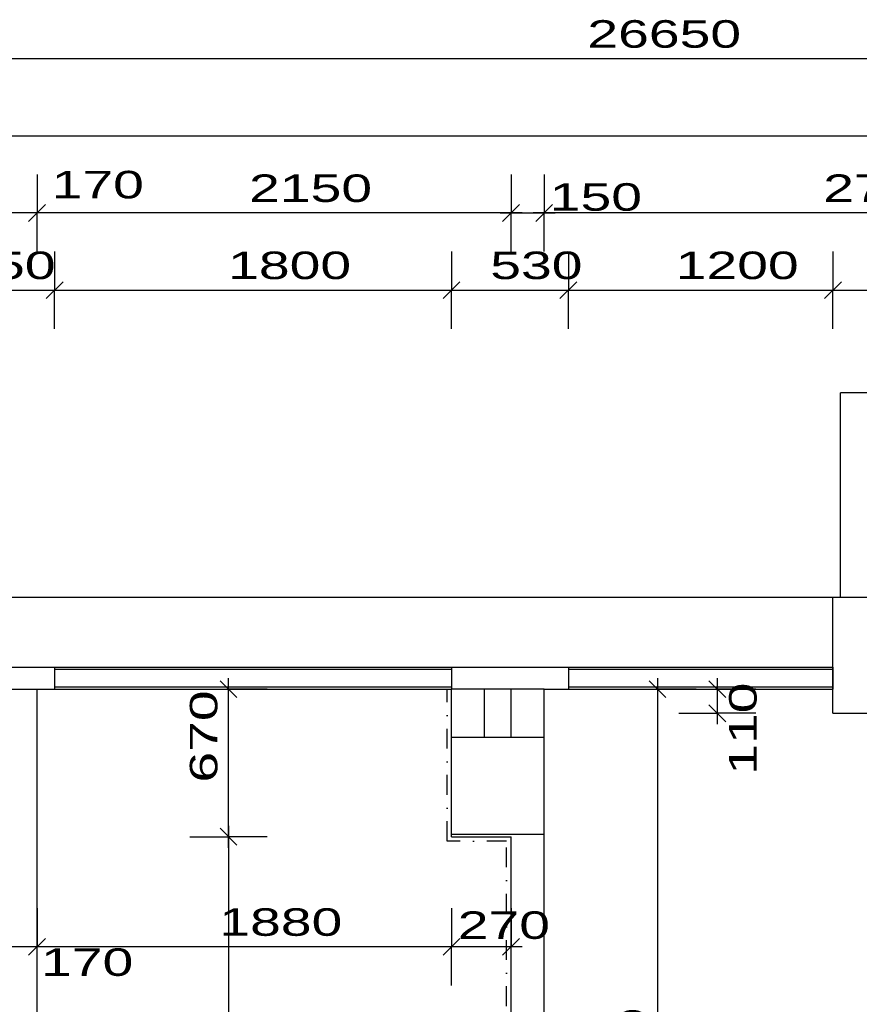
# Model space of a CAD drawing. Extents: x -196363 to 398972, y -489949 to -260582.
# Tile 68 of 256: x 78305 to 82113, y -371888 to -367420. Entities that reach past the tile are written whole.
import ezdxf

# ---------------------------------------------------------------- set-up
doc = ezdxf.new("R2010")
doc.units = 0
doc.header["$MEASUREMENT"] = 0
doc.linetypes.add('DOTDASH', pattern=[1, 0.3, -0.2, 0, -0.2, 0.3])
for name, color, linetype in [('koty', 1, 'Continuous'), ('noszdiv', 1, 'Continuous'), ('obklady', 14, 'Continuous'), ('okna', 2, 'Continuous')]:
    doc.layers.add(name, color=color, linetype=linetype)
doc.styles.add('SPIRITTXTSTYLE1', font='ROMAN')
doc.dimstyles.new('SPIRITSTYLE187', dxfattribs={"dimtxt": 125, "dimasz": 12.7, "dimexe": 175, "dimexo": 1535.456787, "dimgap": 50, "dimtad": 1, "dimdec": 3, "dimzin": 0, "dimdsep": 46, "dimlunit": 7, "dimtxsty": 'SPIRITTXTSTYLE1', "dimblk1": '_TICKMARKS187', "dimblk2": '_TICKMARKS187', "dimsah": 1, "dimcen": 0.09, "dimdle": 50, "dimclrd": 1, "dimclre": 1, "dimclrt": 1, "dimadec": 0, "dimazin": 0, "dimtfac": 1, "dimtdec": 4, "dimtofl": 0, "dimtmove": 1, "dimatfit": 0, "dimfxl": 0, "dimtolj": 1, "dimtzin": 0, "dimarcsym": 0})
doc.dimstyles.new('SPIRITSTYLE188', dxfattribs={"dimtxt": 125, "dimasz": 12.7, "dimexe": 175, "dimexo": 1545.428345, "dimgap": 50, "dimtad": 1, "dimdec": 3, "dimzin": 0, "dimdsep": 46, "dimlunit": 7, "dimtxsty": 'SPIRITTXTSTYLE1', "dimblk1": '_TICKMARKS188', "dimblk2": '_TICKMARKS188', "dimsah": 1, "dimcen": 0.09, "dimdle": 50, "dimclrd": 1, "dimclre": 1, "dimclrt": 1, "dimadec": 0, "dimazin": 0, "dimtfac": 1, "dimtdec": 4, "dimtofl": 0, "dimtmove": 1, "dimatfit": 0, "dimfxl": 0, "dimtolj": 1, "dimtzin": 0, "dimarcsym": 0})
doc.dimstyles.new('SPIRITSTYLE189', dxfattribs={"dimtxt": 125, "dimasz": 12.7, "dimexe": 175, "dimexo": 1745.453369, "dimgap": 50, "dimtad": 1, "dimdec": 3, "dimzin": 0, "dimdsep": 46, "dimlunit": 7, "dimtxsty": 'SPIRITTXTSTYLE1', "dimblk1": '_TICKMARKS189', "dimblk2": '_TICKMARKS189', "dimsah": 1, "dimcen": 0.09, "dimdle": 50, "dimclrd": 1, "dimclre": 1, "dimclrt": 1, "dimadec": 0, "dimazin": 0, "dimtfac": 1, "dimtdec": 4, "dimtofl": 0, "dimtmove": 1, "dimatfit": 0, "dimfxl": 0, "dimtolj": 1, "dimtzin": 0, "dimarcsym": 0})
doc.dimstyles.new('SPIRITSTYLE193', dxfattribs={"dimtxt": 125, "dimasz": 12.7, "dimexe": 175, "dimexo": 2095.44751, "dimgap": 50, "dimtad": 1, "dimdec": 3, "dimzin": 0, "dimdsep": 46, "dimlunit": 7, "dimtxsty": 'SPIRITTXTSTYLE1', "dimblk1": '_TICKMARKS193', "dimblk2": '_TICKMARKS193', "dimsah": 1, "dimcen": 0.09, "dimdle": 50, "dimclrd": 1, "dimclre": 1, "dimclrt": 1, "dimadec": 0, "dimazin": 0, "dimtfac": 1, "dimtdec": 4, "dimtofl": 0, "dimtmove": 1, "dimatfit": 0, "dimfxl": 0, "dimtolj": 1, "dimtzin": 0, "dimarcsym": 0})
doc.dimstyles.new('SPIRITSTYLE194', dxfattribs={"dimtxt": 125, "dimasz": 12.7, "dimexe": 175, "dimexo": 2655.437988, "dimgap": 50, "dimtad": 1, "dimdec": 3, "dimzin": 0, "dimdsep": 46, "dimlunit": 7, "dimtxsty": 'SPIRITTXTSTYLE1', "dimblk1": '_TICKMARKS194', "dimblk2": '_TICKMARKS194', "dimsah": 1, "dimcen": 0.09, "dimdle": 50, "dimclrd": 1, "dimclre": 1, "dimclrt": 1, "dimadec": 0, "dimazin": 0, "dimtfac": 1, "dimtdec": 4, "dimtofl": 0, "dimtmove": 1, "dimatfit": 0, "dimfxl": 0, "dimtolj": 1, "dimtzin": 0, "dimarcsym": 0})
doc.dimstyles.new('SPIRITSTYLE195', dxfattribs={"dimtxt": 125, "dimasz": 12.7, "dimexe": 175, "dimexo": 1985.438721, "dimgap": 50, "dimtad": 1, "dimdec": 3, "dimzin": 0, "dimdsep": 46, "dimlunit": 7, "dimtxsty": 'SPIRITTXTSTYLE1', "dimblk1": '_TICKMARKS195', "dimblk2": '_TICKMARKS195', "dimsah": 1, "dimcen": 0.09, "dimdle": 50, "dimclrd": 1, "dimclre": 1, "dimclrt": 1, "dimadec": 0, "dimazin": 0, "dimtfac": 1, "dimtdec": 4, "dimtofl": 0, "dimtmove": 1, "dimatfit": 0, "dimfxl": 0, "dimtolj": 1, "dimtzin": 0, "dimarcsym": 0})
doc.dimstyles.new('SPIRITSTYLE203', dxfattribs={"dimtxt": 125, "dimasz": 12.7, "dimexe": 175, "dimexo": 1920.450439, "dimgap": 50, "dimtad": 1, "dimdec": 3, "dimzin": 0, "dimdsep": 46, "dimlunit": 7, "dimtxsty": 'SPIRITTXTSTYLE1', "dimblk1": '_TICKMARKS203', "dimblk2": '_TICKMARKS203', "dimsah": 1, "dimcen": 0.09, "dimdle": 50, "dimclrd": 1, "dimclre": 1, "dimclrt": 1, "dimadec": 0, "dimazin": 0, "dimtfac": 1, "dimtdec": 4, "dimtofl": 0, "dimtmove": 1, "dimatfit": 0, "dimfxl": 0, "dimtolj": 1, "dimtzin": 0, "dimarcsym": 0})
doc.dimstyles.new('SPIRITSTYLE205', dxfattribs={"dimtxt": 125, "dimasz": 12.7, "dimexe": 175, "dimexo": 2270.44458, "dimgap": 50, "dimtad": 1, "dimdec": 3, "dimzin": 0, "dimdsep": 46, "dimlunit": 7, "dimtxsty": 'SPIRITTXTSTYLE1', "dimblk1": '_TICKMARKS205', "dimblk2": '_TICKMARKS205', "dimsah": 1, "dimcen": 0.09, "dimdle": 50, "dimclrd": 1, "dimclre": 1, "dimclrt": 1, "dimadec": 0, "dimazin": 0, "dimtfac": 1, "dimtdec": 4, "dimtofl": 0, "dimtmove": 1, "dimatfit": 0, "dimfxl": 0, "dimtolj": 1, "dimtzin": 0, "dimarcsym": 0})
doc.dimstyles.new('SPIRITSTYLE26', dxfattribs={"dimtxt": 125, "dimasz": 12.7, "dimexe": 175, "dimexo": -175, "dimgap": 50, "dimtad": 1, "dimdec": 3, "dimzin": 0, "dimdsep": 46, "dimlunit": 7, "dimtxsty": 'SPIRITTXTSTYLE1', "dimblk1": '_TICKMARKS26', "dimblk2": '_TICKMARKS26', "dimsah": 1, "dimcen": 0.09, "dimdle": 50, "dimclrd": 1, "dimclre": 1, "dimclrt": 1, "dimadec": 0, "dimazin": 0, "dimtfac": 1, "dimtdec": 4, "dimtofl": 0, "dimtmove": 1, "dimatfit": 0, "dimfxl": 0, "dimtolj": 1, "dimtzin": 0, "dimarcsym": 0})
doc.dimstyles.new('SPIRITSTYLE283', dxfattribs={"dimtxt": 125, "dimasz": 12.7, "dimexe": 175, "dimexo": -99.227882, "dimgap": 50, "dimtad": 1, "dimdec": 3, "dimzin": 0, "dimdsep": 46, "dimlunit": 7, "dimtxsty": 'SPIRITTXTSTYLE1', "dimblk1": '_TICKMARKS283', "dimblk2": '_TICKMARKS283', "dimsah": 1, "dimcen": 0.09, "dimdle": 50, "dimclrd": 1, "dimclre": 1, "dimclrt": 1, "dimadec": 0, "dimazin": 0, "dimtfac": 1, "dimtdec": 4, "dimtofl": 0, "dimtmove": 1, "dimatfit": 0, "dimfxl": 0, "dimtolj": 1, "dimtzin": 0, "dimarcsym": 0})
doc.dimstyles.new('SPIRITSTYLE284', dxfattribs={"dimtxt": 125, "dimasz": 12.7, "dimexe": 175, "dimexo": 338.891113, "dimgap": 50, "dimtad": 1, "dimdec": 3, "dimzin": 0, "dimdsep": 46, "dimlunit": 7, "dimtxsty": 'SPIRITTXTSTYLE1', "dimblk1": '_TICKMARKS284', "dimblk2": '_TICKMARKS284', "dimsah": 1, "dimcen": 0.09, "dimdle": 50, "dimclrd": 1, "dimclre": 1, "dimclrt": 1, "dimadec": 0, "dimazin": 0, "dimtfac": 1, "dimtdec": 4, "dimtofl": 0, "dimtmove": 1, "dimatfit": 0, "dimfxl": 0, "dimtolj": 1, "dimtzin": 0, "dimarcsym": 0})
doc.dimstyles.new('SPIRITSTYLE287', dxfattribs={"dimtxt": 125, "dimasz": 12.7, "dimexe": 175, "dimexo": 836.832825, "dimgap": 50, "dimtad": 1, "dimdec": 3, "dimzin": 0, "dimdsep": 46, "dimlunit": 7, "dimtxsty": 'SPIRITTXTSTYLE1', "dimblk1": '_TICKMARKS287', "dimblk2": '_TICKMARKS287', "dimsah": 1, "dimcen": 0.09, "dimdle": 50, "dimclrd": 1, "dimclre": 1, "dimclrt": 1, "dimadec": 0, "dimazin": 0, "dimtfac": 1, "dimtdec": 4, "dimtofl": 0, "dimtmove": 1, "dimatfit": 0, "dimfxl": 0, "dimtolj": 1, "dimtzin": 0, "dimarcsym": 0})
doc.dimstyles.new('SPIRITSTYLE288', dxfattribs={"dimtxt": 125, "dimasz": 12.7, "dimexe": 175, "dimexo": 1106.831909, "dimgap": 50, "dimtad": 1, "dimdec": 3, "dimzin": 0, "dimdsep": 46, "dimlunit": 7, "dimtxsty": 'SPIRITTXTSTYLE1', "dimblk1": '_TICKMARKS288', "dimblk2": '_TICKMARKS288', "dimsah": 1, "dimcen": 0.09, "dimdle": 50, "dimclrd": 1, "dimclre": 1, "dimclrt": 1, "dimadec": 0, "dimazin": 0, "dimtfac": 1, "dimtdec": 4, "dimtofl": 0, "dimtmove": 1, "dimatfit": 0, "dimfxl": 0, "dimtolj": 1, "dimtzin": 0, "dimarcsym": 0})
doc.dimstyles.new('SPIRITSTYLE289', dxfattribs={"dimtxt": 125, "dimasz": 12.7, "dimexe": 175, "dimexo": 324.789642, "dimgap": 50, "dimtad": 1, "dimdec": 3, "dimzin": 0, "dimdsep": 46, "dimlunit": 7, "dimtxsty": 'SPIRITTXTSTYLE1', "dimblk1": '_TICKMARKS289', "dimblk2": '_TICKMARKS289', "dimsah": 1, "dimcen": 0.09, "dimdle": 50, "dimclrd": 1, "dimclre": 1, "dimclrt": 1, "dimadec": 0, "dimazin": 0, "dimtfac": 1, "dimtdec": 4, "dimtofl": 0, "dimtmove": 1, "dimatfit": 0, "dimfxl": 0, "dimtolj": 1, "dimtzin": 0, "dimarcsym": 0})

# ---------------------------------------------------------------- blocks, each defined once
blk = doc.blocks.new('_TICKMARKS187')
at = {"color": 1, "linetype": 'Continuous'}
blk.add_line((-3, -3), (3, 3), dxfattribs=at)
blk = doc.blocks.new('*D354')
at = {"color": 1, "linetype": 'Continuous', "ltscale": 300}
for p, q in [((77813.6, -368472.4, 1723.8), (77813.6, -368647.4, 1723.8)), ((78463.6, -368472.4, 1723.8), (78463.6, -368647.4, 1723.8)), ((77763.6, -368647.4, 1723.8), (78513.6, -368647.4, 1723.8)), ((77813.6, -368822.4, 1723.8), (77813.6, -368647.4, 1723.8)), ((78463.6, -368822.4, 1723.8), (78463.6, -368647.4, 1723.8))]:
    blk.add_line(p, q, dxfattribs=at)
at = {"color": 1, "linetype": 'Continuous', "ltscale": 300, "xscale": 12.69999980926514, "yscale": 12.69999980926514, "zscale": 12.69999980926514, "rotation": 180.0000050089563}
blk.add_blockref('_TICKMARKS187', (77813.6, -368647.4, 1723.8), dxfattribs=at)
at = {"color": 1, "linetype": 'Continuous', "ltscale": 300, "xscale": 12.69999980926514, "yscale": 12.69999980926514, "zscale": 12.69999980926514}
blk.add_blockref('_TICKMARKS187', (78463.6, -368647.4, 1723.8), dxfattribs=at)
at = {"color": 1, "linetype": 'Continuous', "ltscale": 300, "style": 'SPIRITTXTSTYLE1', "width": 1.5}
blk.add_text('650', height=125, dxfattribs=at).set_placement((78049.3, -368597.5, 1723.8))
blk = doc.blocks.new('*D355')
at = {"color": 1, "linetype": 'Continuous', "ltscale": 300}
for p, q in [((78463.6, -368472.4, 1723.8), (78463.6, -368647.4, 1723.8)), ((80263.6, -368472.4, 1723.8), (80263.6, -368647.4, 1723.8)), ((78413.6, -368647.4, 1723.8), (80313.6, -368647.4, 1723.8)), ((78463.6, -368822.4, 1723.8), (78463.6, -368647.4, 1723.8)), ((80263.6, -368822.4, 1723.8), (80263.6, -368647.4, 1723.8))]:
    blk.add_line(p, q, dxfattribs=at)
at = {"color": 1, "linetype": 'Continuous', "ltscale": 300, "xscale": 12.69999980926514, "yscale": 12.69999980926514, "zscale": 12.69999980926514, "rotation": 180.0000050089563}
blk.add_blockref('_TICKMARKS187', (78463.6, -368647.4, 1723.8), dxfattribs=at)
at = {"color": 1, "linetype": 'Continuous', "ltscale": 300, "xscale": 12.69999980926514, "yscale": 12.69999980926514, "zscale": 12.69999980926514}
blk.add_blockref('_TICKMARKS187', (80263.6, -368647.4, 1723.8), dxfattribs=at)
at = {"color": 1, "linetype": 'Continuous', "ltscale": 300, "style": 'SPIRITTXTSTYLE1', "width": 1.5}
blk.add_text('1800', height=125, dxfattribs=at).set_placement((79250.5, -368597.5, 1723.8))
blk = doc.blocks.new('*D356')
at = {"color": 1, "linetype": 'Continuous', "ltscale": 300}
for p, q in [((80263.6, -368472.4, 1723.8), (80263.6, -368647.4, 1723.8)), ((80793.6, -368472.4, 1723.8), (80793.6, -368647.4, 1723.8)), ((80213.6, -368647.4, 1723.8), (80843.6, -368647.4, 1723.8)), ((80263.6, -368822.4, 1723.8), (80263.6, -368647.4, 1723.8)), ((80793.6, -368822.4, 1723.8), (80793.6, -368647.4, 1723.8))]:
    blk.add_line(p, q, dxfattribs=at)
at = {"color": 1, "linetype": 'Continuous', "ltscale": 300, "xscale": 12.69999980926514, "yscale": 12.69999980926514, "zscale": 12.69999980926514, "rotation": 180.0000050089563}
blk.add_blockref('_TICKMARKS187', (80263.6, -368647.4, 1723.8), dxfattribs=at)
at = {"color": 1, "linetype": 'Continuous', "ltscale": 300, "xscale": 12.69999980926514, "yscale": 12.69999980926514, "zscale": 12.69999980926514}
blk.add_blockref('_TICKMARKS187', (80793.6, -368647.4, 1723.8), dxfattribs=at)
at = {"color": 1, "linetype": 'Continuous', "ltscale": 300, "style": 'SPIRITTXTSTYLE1', "width": 1.5}
blk.add_text('530', height=125, dxfattribs=at).set_placement((80439.3, -368597.5, 1723.8))
blk = doc.blocks.new('_TICKMARKS188')
at = {"color": 1, "linetype": 'Continuous'}
blk.add_line((-3, -3), (3, 3), dxfattribs=at)
blk = doc.blocks.new('*D357')
at = {"color": 1, "linetype": 'Continuous', "ltscale": 300}
for p, q in [((80793.6, -368472.4, 1723.8), (80793.6, -368647.4, 1723.8)), ((81993.6, -368472.4, 1723.8), (81993.6, -368647.4, 1723.8)), ((80743.6, -368647.4, 1723.8), (82043.6, -368647.4, 1723.8)), ((80793.6, -368822.4, 1723.8), (80793.6, -368647.4, 1723.8)), ((81993.6, -368822.4, 1723.8), (81993.6, -368647.4, 1723.8))]:
    blk.add_line(p, q, dxfattribs=at)
at = {"color": 1, "linetype": 'Continuous', "ltscale": 300, "xscale": 12.69999980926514, "yscale": 12.69999980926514, "zscale": 12.69999980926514, "rotation": 180.0000050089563}
blk.add_blockref('_TICKMARKS188', (80793.6, -368647.4, 1723.8), dxfattribs=at)
at = {"color": 1, "linetype": 'Continuous', "ltscale": 300, "xscale": 12.69999980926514, "yscale": 12.69999980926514, "zscale": 12.69999980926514}
blk.add_blockref('_TICKMARKS188', (81993.6, -368647.4, 1723.8), dxfattribs=at)
at = {"color": 1, "linetype": 'Continuous', "ltscale": 300, "style": 'SPIRITTXTSTYLE1', "width": 1.5}
blk.add_text('1200', height=125, dxfattribs=at).set_placement((81280.5, -368597.5, 1723.8))
blk = doc.blocks.new('_TICKMARKS189')
at = {"color": 1, "linetype": 'Continuous'}
blk.add_line((-3, -3), (3, 3), dxfattribs=at)
blk = doc.blocks.new('*D358')
at = {"color": 1, "linetype": 'Continuous', "ltscale": 300}
for p, q in [((81993.6, -368472.4, 1723.8), (81993.6, -368647.4, 1723.8)), ((87283.6, -368472.4, 1723.8), (87283.6, -368647.4, 1723.8)), ((81943.6, -368647.4, 1723.8), (87333.6, -368647.4, 1723.8)), ((81993.6, -368822.4, 1723.8), (81993.6, -368647.4, 1723.8)), ((87283.6, -368822.4, 1723.8), (87283.6, -368647.4, 1723.8))]:
    blk.add_line(p, q, dxfattribs=at)
at = {"color": 1, "linetype": 'Continuous', "ltscale": 300, "xscale": 12.69999980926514, "yscale": 12.69999980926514, "zscale": 12.69999980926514, "rotation": 180.0000050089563}
blk.add_blockref('_TICKMARKS189', (81993.6, -368647.4, 1723.8), dxfattribs=at)
at = {"color": 1, "linetype": 'Continuous', "ltscale": 300, "xscale": 12.69999980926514, "yscale": 12.69999980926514, "zscale": 12.69999980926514}
blk.add_blockref('_TICKMARKS189', (87283.6, -368647.4, 1723.8), dxfattribs=at)
at = {"color": 1, "linetype": 'Continuous', "ltscale": 300, "style": 'SPIRITTXTSTYLE1', "width": 1.5}
blk.add_text('5290', height=125, dxfattribs=at).set_placement((84519.5, -368597.5, 1723.8))
blk = doc.blocks.new('_TICKMARKS193')
at = {"color": 1, "linetype": 'Continuous'}
blk.add_line((-3, -3), (3, 3), dxfattribs=at)
blk = doc.blocks.new('*D362')
at = {"color": 1, "linetype": 'Continuous', "ltscale": 300}
for p, q in [((80683.6, -368122.4, 1723.8), (80683.6, -368297.4, 1723.8)), ((83453.6, -368122.4, 1723.8), (83453.6, -368297.4, 1723.8)), ((83503.6, -368297.4, 1723.8), (80633.6, -368297.4, 1723.8)), ((80683.6, -368472.4, 1723.8), (80683.6, -368297.4, 1723.8)), ((83453.6, -368472.4, 1723.8), (83453.6, -368297.4, 1723.8))]:
    blk.add_line(p, q, dxfattribs=at)
at = {"color": 1, "linetype": 'Continuous', "ltscale": 300, "xscale": 12.69999980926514, "yscale": 12.69999980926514, "zscale": 12.69999980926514}
for p, rotation in [((80683.6, -368297.4, 1723.8), 180.0000050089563), ((83453.6, -368297.4, 1723.8), 360.0000100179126)]:
    blk.add_blockref('_TICKMARKS193', p, dxfattribs=dict(at, rotation=rotation))
at = {"color": 1, "linetype": 'Continuous', "ltscale": 300, "style": 'SPIRITTXTSTYLE1', "width": 1.5}
blk.add_text('2770', height=125, rotation=360, dxfattribs=at).set_placement((81949.5, -368247.5, 1723.8))
blk = doc.blocks.new('_TICKMARKS194')
at = {"color": 1, "linetype": 'Continuous'}
blk.add_line((-3, -3), (3, 3), dxfattribs=at)
blk = doc.blocks.new('*D363')
at = {"color": 1, "linetype": 'Continuous', "ltscale": 300}
for p, q in [((78383.6, -368122.4, 1723.8), (78383.6, -368297.4, 1723.8)), ((80533.6, -368122.4, 1723.8), (80533.6, -368297.4, 1723.8)), ((80583.6, -368297.4, 1723.8), (78333.6, -368297.4, 1723.8)), ((78383.6, -368472.4, 1723.8), (78383.6, -368297.4, 1723.8)), ((80533.6, -368472.4, 1723.8), (80533.6, -368297.4, 1723.8))]:
    blk.add_line(p, q, dxfattribs=at)
at = {"color": 1, "linetype": 'Continuous', "ltscale": 300, "xscale": 12.69999980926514, "yscale": 12.69999980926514, "zscale": 12.69999980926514}
for p, rotation in [((78383.6, -368297.4, 1723.8), 180.0000050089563), ((80533.6, -368297.4, 1723.8), 360.0000100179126)]:
    blk.add_blockref('_TICKMARKS194', p, dxfattribs=dict(at, rotation=rotation))
at = {"color": 1, "linetype": 'Continuous', "ltscale": 300, "style": 'SPIRITTXTSTYLE1', "width": 1.5}
blk.add_text('2150', height=125, rotation=360, dxfattribs=at).set_placement((79345.5, -368247.5, 1723.8))
blk = doc.blocks.new('*D364')
at = {"color": 1, "linetype": 'Continuous', "ltscale": 300}
for p, q in [((80533.6, -368122.4, 1723.8), (80533.6, -368297.4, 1723.8)), ((80683.6, -368122.4, 1723.8), (80683.6, -368297.4, 1723.8)), ((80483.6, -368297.4, 1723.8), (80733.6, -368297.4, 1723.8)), ((80533.6, -368472.4, 1723.8), (80533.6, -368297.4, 1723.8)), ((80683.6, -368472.4, 1723.8), (80683.6, -368297.4, 1723.8))]:
    blk.add_line(p, q, dxfattribs=at)
at = {"color": 1, "linetype": 'Continuous', "ltscale": 300, "xscale": 12.69999980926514, "yscale": 12.69999980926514, "zscale": 12.69999980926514, "rotation": 180.0000050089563}
blk.add_blockref('_TICKMARKS194', (80533.6, -368297.4, 1723.8), dxfattribs=at)
at = {"color": 1, "linetype": 'Continuous', "ltscale": 300, "xscale": 12.69999980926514, "yscale": 12.69999980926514, "zscale": 12.69999980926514}
blk.add_blockref('_TICKMARKS194', (80683.6, -368297.4, 1723.8), dxfattribs=at)
at = {"color": 1, "linetype": 'Continuous', "ltscale": 300, "style": 'SPIRITTXTSTYLE1', "width": 1.5}
blk.add_text('150', height=125, dxfattribs=at).set_placement((80709.3, -368287.3, 1723.8))
blk = doc.blocks.new('_TICKMARKS195')
at = {"color": 1, "linetype": 'Continuous'}
blk.add_line((-3, -3), (3, 3), dxfattribs=at)
blk = doc.blocks.new('*D365')
at = {"color": 1, "linetype": 'Continuous', "ltscale": 300}
for p, q in [((78213.5625, -368122.4375, 1723.800049), (78213.5625, -368297.4375, 1723.800049)), ((78383.578125, -368122.4375, 1723.800049), (78383.578125, -368297.4375, 1723.800049)), ((78433.578125, -368297.4375, 1723.800049), (78163.5625, -368297.4375, 1723.800049)), ((78213.5625, -368472.4375, 1723.800049), (78213.5625, -368297.4375, 1723.800049)), ((78383.578125, -368472.4375, 1723.800049), (78383.578125, -368297.4375, 1723.800049))]:
    blk.add_line(p, q, dxfattribs=at)
at = {"color": 1, "linetype": 'Continuous', "ltscale": 300, "xscale": 12.69999980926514, "yscale": 12.69999980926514, "zscale": 12.69999980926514}
for p, rotation in [((78213.5625, -368297.4375, 1723.800049), 180.0000050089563), ((78383.578125, -368297.4375, 1723.800049), 360.0000100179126)]:
    blk.add_blockref('_TICKMARKS195', p, dxfattribs=dict(at, rotation=rotation))
at = {"color": 1, "linetype": 'Continuous', "ltscale": 300, "style": 'SPIRITTXTSTYLE1', "width": 1.5}
blk.add_text('170', height=125, rotation=360.000010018, dxfattribs=at).set_placement((78449.828125, -368231.15625, 1723.800049))
blk = doc.blocks.new('_TICKMARKS203')
at = {"color": 1, "linetype": 'Continuous'}
blk.add_line((-3, -3), (3, 3), dxfattribs=at)
blk = doc.blocks.new('*D374')
at = {"color": 1, "linetype": 'Continuous', "ltscale": 300}
for p, q in [((67703.6, -367772.5, 1723.8), (67703.6, -367947.4, 1723.8)), ((87283.6, -367772.5, 1723.8), (87283.6, -367947.4, 1723.8)), ((67653.6, -367947.4, 1723.8), (87333.6, -367947.4, 1723.8)), ((67703.6, -368122.4, 1723.8), (67703.6, -367947.4, 1723.8)), ((87283.6, -368122.4, 1723.8), (87283.6, -367947.4, 1723.8))]:
    blk.add_line(p, q, dxfattribs=at)
at = {"color": 1, "linetype": 'Continuous', "ltscale": 300, "xscale": 12.69999980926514, "yscale": 12.69999980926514, "zscale": 12.69999980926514, "rotation": 180.0000050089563}
blk.add_blockref('_TICKMARKS203', (67703.6, -367947.4, 1723.8), dxfattribs=at)
at = {"color": 1, "linetype": 'Continuous', "ltscale": 300, "xscale": 12.69999980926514, "yscale": 12.69999980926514, "zscale": 12.69999980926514}
blk.add_blockref('_TICKMARKS203', (87283.6, -367947.4, 1723.8), dxfattribs=at)
at = {"color": 1, "linetype": 'Continuous', "ltscale": 300, "style": 'SPIRITTXTSTYLE1', "width": 1.5}
blk.add_text('19580', height=125, dxfattribs=at).set_placement((77350.7, -367897.5, 1723.8))
blk = doc.blocks.new('_TICKMARKS205')
at = {"color": 1, "linetype": 'Continuous'}
blk.add_line((-3, -3), (3, 3), dxfattribs=at)
blk = doc.blocks.new('*D378')
at = {"color": 1, "linetype": 'Continuous', "ltscale": 300}
for p, q in [((67703.6, -367422.5, 1723.8), (67703.6, -367597.5, 1723.8)), ((94353.6, -367422.5, 1723.8), (94353.6, -367597.5, 1723.8)), ((94403.6, -367597.5, 1723.8), (67653.6, -367597.5, 1723.8)), ((67703.6, -367772.5, 1723.8), (67703.6, -367597.5, 1723.8)), ((94353.6, -367772.5, 1723.8), (94353.6, -367597.5, 1723.8))]:
    blk.add_line(p, q, dxfattribs=at)
at = {"color": 1, "linetype": 'Continuous', "ltscale": 300, "xscale": 12.69999980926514, "yscale": 12.69999980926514, "zscale": 12.69999980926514}
for p, rotation in [((67703.6, -367597.5, 1723.8), 180.0000050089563), ((94353.6, -367597.5, 1723.8), 360.0000100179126)]:
    blk.add_blockref('_TICKMARKS205', p, dxfattribs=dict(at, rotation=rotation))
at = {"color": 1, "linetype": 'Continuous', "ltscale": 300, "style": 'SPIRITTXTSTYLE1', "width": 1.5}
blk.add_text('26650', height=125, rotation=360, dxfattribs=at).set_placement((80879.8, -367547.5, 1723.8))
blk = doc.blocks.new('_TICKMARKS283')
at = {"color": 1, "linetype": 'Continuous'}
blk.add_line((-3, -3), (3, 3), dxfattribs=at)
blk = doc.blocks.new('*D526')
at = {"color": 1, "linetype": 'Continuous', "ltscale": 300}
for p, q in [((81469.3, -370617.9, 1723.8), (81469.3, -370407.9, 1723.8)), ((81294.4, -370457.9, 1723.8), (81469.3, -370457.9, 1723.8)), ((81644.3, -370457.9, 1723.8), (81469.3, -370457.9, 1723.8)), ((81294.4, -370567.9, 1723.8), (81469.3, -370567.9, 1723.8)), ((81644.3, -370567.9, 1723.8), (81469.3, -370567.9, 1723.8))]:
    blk.add_line(p, q, dxfattribs=at)
at = {"color": 1, "linetype": 'Continuous', "ltscale": 300, "xscale": 12.69999980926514, "yscale": 12.69999980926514, "zscale": 12.69999980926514}
for p, rotation in [((81469.3, -370457.9, 1723.8), 90.00000250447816), ((81469.3, -370567.9, 1723.8), 270.0000006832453)]:
    blk.add_blockref('_TICKMARKS283', p, dxfattribs=dict(at, rotation=rotation))
at = {"color": 1, "linetype": 'Continuous', "ltscale": 300, "style": 'SPIRITTXTSTYLE1', "width": 1.5}
blk.add_text('110', height=125, rotation=90, dxfattribs=at).set_placement((81647.5, -370846.8, 1723.8))
blk = doc.blocks.new('_TICKMARKS284')
at = {"color": 1, "linetype": 'Continuous'}
blk.add_line((-3, -3), (3, 3), dxfattribs=at)
blk = doc.blocks.new('*D527')
at = {"color": 1, "linetype": 'Continuous', "ltscale": 300}
for p, q in [((81197.5, -370407.9, 1723.8), (81197.5, -374277.9, 1723.8)), ((81022.5, -370457.9, 1723.8), (81197.5, -370457.9, 1723.8)), ((81372.5, -370457.9, 1723.8), (81197.5, -370457.9, 1723.8)), ((81022.5, -374227.9, 1723.8), (81197.5, -374227.9, 1723.8)), ((81372.5, -374227.9, 1723.8), (81197.5, -374227.9, 1723.8))]:
    blk.add_line(p, q, dxfattribs=at)
at = {"color": 1, "linetype": 'Continuous', "ltscale": 300, "xscale": 12.69999980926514, "yscale": 12.69999980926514, "zscale": 12.69999980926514}
for p, rotation in [((81197.5, -370457.9, 1723.8), 90.00000250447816), ((81197.5, -374227.9, 1723.8), -90.00000250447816)]:
    blk.add_blockref('_TICKMARKS284', p, dxfattribs=dict(at, rotation=rotation))
at = {"color": 1, "linetype": 'Continuous', "ltscale": 300, "style": 'SPIRITTXTSTYLE1', "width": 1.5}
blk.add_text('3770', height=125, rotation=450, dxfattribs=at).set_placement((81147.5, -372461.9, 1723.8))
blk = doc.blocks.new('_TICKMARKS287')
at = {"color": 1, "linetype": 'Continuous'}
blk.add_line((-3, -3), (3, 3), dxfattribs=at)
blk = doc.blocks.new('*D532')
at = {"color": 1, "linetype": 'Continuous', "ltscale": 300}
for p, q in [((79251.7, -371177.9, 1723.8), (79251.7, -370407.9, 1723.8)), ((79076.7, -370457.9, 1723.8), (79251.7, -370457.9, 1723.8)), ((79426.7, -370457.9, 1723.8), (79251.7, -370457.9, 1723.8)), ((79076.7, -371127.9, 1723.8), (79251.7, -371127.9, 1723.8)), ((79426.7, -371127.9, 1723.8), (79251.7, -371127.9, 1723.8))]:
    blk.add_line(p, q, dxfattribs=at)
at = {"color": 1, "linetype": 'Continuous', "ltscale": 300, "xscale": 12.69999980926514, "yscale": 12.69999980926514, "zscale": 12.69999980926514}
for p, rotation in [((79251.7, -370457.9, 1723.8), 90.00000250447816), ((79251.7, -371127.9, 1723.8), 270.0000006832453)]:
    blk.add_blockref('_TICKMARKS287', p, dxfattribs=dict(at, rotation=rotation))
at = {"color": 1, "linetype": 'Continuous', "ltscale": 300, "style": 'SPIRITTXTSTYLE1', "width": 1.5}
blk.add_text('670', height=125, rotation=90, dxfattribs=at).set_placement((79201.7, -370882.2, 1723.8))
blk = doc.blocks.new('_TICKMARKS288')
at = {"color": 1, "linetype": 'Continuous'}
blk.add_line((-3, -3), (3, 3), dxfattribs=at)
blk = doc.blocks.new('*D533')
at = {"color": 1, "linetype": 'Continuous', "ltscale": 300}
for p, q in [((79251.7, -371077.9, 1723.8), (79251.7, -374277.9, 1723.8)), ((79076.7, -371127.9, 1723.8), (79251.7, -371127.9, 1723.8)), ((79426.7, -371127.9, 1723.8), (79251.7, -371127.9, 1723.8)), ((79076.7, -374227.9, 1723.8), (79251.7, -374227.9, 1723.8)), ((79426.7, -374227.9, 1723.8), (79251.7, -374227.9, 1723.8))]:
    blk.add_line(p, q, dxfattribs=at)
at = {"color": 1, "linetype": 'Continuous', "ltscale": 300, "xscale": 12.69999980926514, "yscale": 12.69999980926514, "zscale": 12.69999980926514}
for p, rotation in [((79251.7, -371127.9, 1723.8), 90.00000250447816), ((79251.7, -374227.9, 1723.8), -90.00000250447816)]:
    blk.add_blockref('_TICKMARKS288', p, dxfattribs=dict(at, rotation=rotation))
at = {"color": 1, "linetype": 'Continuous', "ltscale": 300, "style": 'SPIRITTXTSTYLE1', "width": 1.5}
blk.add_text('3100', height=125, rotation=450, dxfattribs=at).set_placement((79201.7, -372791, 1723.8))
blk = doc.blocks.new('_TICKMARKS289')
at = {"color": 1, "linetype": 'Continuous'}
blk.add_line((-3, -3), (3, 3), dxfattribs=at)
blk = doc.blocks.new('*D534')
at = {"color": 1, "linetype": 'Continuous', "ltscale": 300}
for p, q in [((80263.6, -371452.7, 1723.8), (80263.6, -371627.7, 1723.8)), ((80533.6, -371452.7, 1723.8), (80533.6, -371627.7, 1723.8)), ((80583.6, -371627.7, 1723.8), (80213.6, -371627.7, 1723.8)), ((80263.6, -371802.7, 1723.8), (80263.6, -371627.7, 1723.8)), ((80533.6, -371802.7, 1723.8), (80533.6, -371627.7, 1723.8))]:
    blk.add_line(p, q, dxfattribs=at)
at = {"color": 1, "linetype": 'Continuous', "ltscale": 300, "xscale": 12.69999980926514, "yscale": 12.69999980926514, "zscale": 12.69999980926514}
for p, rotation in [((80263.6, -371627.7, 1723.8), 180.0000050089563), ((80533.6, -371627.7, 1723.8), 360.0000100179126)]:
    blk.add_blockref('_TICKMARKS289', p, dxfattribs=dict(at, rotation=rotation))
at = {"color": 1, "linetype": 'Continuous', "ltscale": 300, "style": 'SPIRITTXTSTYLE1', "width": 1.5}
blk.add_text('270', height=125, rotation=360, dxfattribs=at).set_placement((80291.9, -371591.7, 1723.8))
blk = doc.blocks.new('*D535')
at = {"color": 1, "linetype": 'Continuous', "ltscale": 300}
for p, q in [((78383.6, -371452.7, 1723.8), (78383.6, -371627.7, 1723.8)), ((80263.6, -371452.7, 1723.8), (80263.6, -371627.7, 1723.8)), ((80313.6, -371627.7, 1723.8), (78333.6, -371627.7, 1723.8)), ((78383.6, -371802.7, 1723.8), (78383.6, -371627.7, 1723.8)), ((80263.6, -371802.7, 1723.8), (80263.6, -371627.7, 1723.8))]:
    blk.add_line(p, q, dxfattribs=at)
at = {"color": 1, "linetype": 'Continuous', "ltscale": 300, "xscale": 12.69999980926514, "yscale": 12.69999980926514, "zscale": 12.69999980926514}
for p, rotation in [((78383.6, -371627.7, 1723.8), 180.0000050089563), ((80263.6, -371627.7, 1723.8), 360.0000100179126)]:
    blk.add_blockref('_TICKMARKS289', p, dxfattribs=dict(at, rotation=rotation))
at = {"color": 1, "linetype": 'Continuous', "ltscale": 300, "style": 'SPIRITTXTSTYLE1', "width": 1.5}
blk.add_text('1880', height=125, rotation=360, dxfattribs=at).set_placement((79210.5, -371577.7, 1723.8))
blk = doc.blocks.new('_TICKMARKS26')
at = {"color": 1, "linetype": 'Continuous'}
blk.add_line((-3, -3), (3, 3), dxfattribs=at)
blk = doc.blocks.new('*D536')
at = {"color": 1, "linetype": 'Continuous', "ltscale": 300}
for p, q in [((78213.5625, -371452.6875, 1723.800049), (78213.5625, -371627.6875, 1723.800049)), ((78383.578125, -371452.6875, 1723.800049), (78383.578125, -371627.6875, 1723.800049)), ((78433.578125, -371627.6875, 1723.800049), (78163.5625, -371627.6875, 1723.800049)), ((78213.5625, -371802.65625, 1723.800049), (78213.5625, -371627.6875, 1723.800049)), ((78383.578125, -371802.65625, 1723.800049), (78383.578125, -371627.6875, 1723.800049))]:
    blk.add_line(p, q, dxfattribs=at)
at = {"color": 1, "linetype": 'Continuous', "ltscale": 300, "xscale": 12.69999980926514, "yscale": 12.69999980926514, "zscale": 12.69999980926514}
for p, rotation in [((78213.5625, -371627.6875, 1723.800049), 180.0000050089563), ((78383.578125, -371627.6875, 1723.800049), 360.0000100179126)]:
    blk.add_blockref('_TICKMARKS26', p, dxfattribs=dict(at, rotation=rotation))
at = {"color": 1, "linetype": 'Continuous', "ltscale": 300, "style": 'SPIRITTXTSTYLE1', "width": 1.5}
blk.add_text('170', height=125, rotation=360.000010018, dxfattribs=at).set_placement((78401.890625, -371759.59375, 1723.800049))

msp = doc.modelspace()

# ---------------------------------------------------------------- linework, layer by layer
at = {"layer": 'noszdiv', "color": 1, "linetype": 'Continuous', "ltscale": 300}
for p, q in [((82028.57812, -370042.90625, 2623.80005), (82028.57812, -369112.90625, 2623.80005)), ((85148.58594, -369112.90625, 2623.80005), (82028.57812, -369112.90625, 2623.80005)), ((82028.57812, -370042.90625, 2623.80005), (76013.5625, -370042.90625, 2623.80005)), ((81993.57812, -370567.90625, 2623.80005), (81993.57812, -370042.90625, 2623.80005)), ((85148.58594, -370042.90625, 2623.80005), (81993.57812, -370042.90625, 2623.80005)), ((77813.5625, -370357.90625, 2623.80005), (78463.57031, -370357.90625, 2623.80005)), ((78463.57031, -370357.90625, 2623.80005), (78463.57031, -370457.875, 2623.80005)), ((80263.57031, -370357.90625, 2623.80005), (80793.57031, -370357.90625, 2623.80005)), ((80263.57031, -370357.90625, 2623.80005), (80263.57031, -370457.875, 2623.80005)), ((80793.57031, -370357.90625, 2623.80005), (80793.57031, -370457.875, 2623.80005)), ((81993.57812, -370357.90625, 2623.80005), (81993.57812, -370357.90625, 2623.80005)), ((81993.57812, -370357.90625, 2623.80005), (81993.57812, -370457.875, 2623.80005)), ((78213.5625, -370457.875, 2623.80005), (78383.57812, -370457.875, 2623.80005)), ((78383.57812, -370457.875, 2623.80005), (78463.57031, -370457.875, 2623.80005)), ((78383.57812, -374587.875, 2623.80005), (78383.57812, -370457.875, 2623.80005)), ((80263.57031, -370457.875, 2623.80005), (80263.57031, -370457.875, 2623.80005)), ((80263.57031, -371127.875, 2623.80005), (80263.57031, -370457.875, 2623.80005)), ((80413.5625, -370457.875, 2623.80005), (80263.57031, -370457.875, 2623.80005)), ((80533.57031, -370457.875, 2623.80005), (80413.5625, -370457.875, 2623.80005)), ((80413.5625, -370677.875, 2623.80005), (80413.5625, -370457.875, 2623.80005)), ((80683.5625, -370457.875, 2623.80005), (80533.57031, -370457.875, 2623.80005)), ((80533.57031, -370677.875, 2623.80005), (80533.57031, -370457.875, 2623.80005)), ((80683.5625, -374227.90625, 2623.80005), (80683.5625, -370457.875, 2623.80005)), ((80683.5625, -370457.875, 2623.80005), (80793.57031, -370457.875, 2623.80005)), ((81993.57812, -370457.875, 2623.80005), (81993.57812, -370457.875, 2623.80005)), ((81993.57812, -370567.90625, 2623.80005), (83453.57812, -370567.90625, 2623.80005)), ((80413.5625, -370677.875, 2623.80005), (80263.57031, -370677.875, 2623.80005)), ((80533.57031, -370677.875, 2623.80005), (80413.5625, -370677.875, 2623.80005)), ((80683.5625, -370677.875, 2623.80005), (80533.57031, -370677.875, 2623.80005)), ((80683.5625, -371117.875, 2623.80005), (80263.57031, -371117.875, 2623.80005)), ((80263.57031, -371127.875, 2623.80005), (80533.57031, -371127.875, 2623.80005)), ((80533.57031, -374227.90625, 2623.80005), (80533.57031, -371127.875, 2623.80005))]:
    msp.add_line(p, q, dxfattribs=at)
at = {"layer": 'obklady', "color": 14, "linetype": 'DOTDASH', "ltscale": 300}
for p, q in [((80243.57031, -371147.875, 4347.59961), (80243.57031, -370457.875, 4347.59961)), ((80513.57031, -371147.875, 4347.59961), (80243.57031, -371147.875, 4347.59961)), ((80513.57031, -374207.90625, 4347.59961), (80513.57031, -371147.875, 4347.59961))]:
    msp.add_line(p, q, dxfattribs=at)
at = {"layer": 'okna', "color": 7, "linetype": 'Continuous', "ltscale": 300}
for p, q in [((78463.57031, -370357.90625, 3447.6001), (80263.57031, -370357.90625, 3447.6001)), ((78463.57031, -370367.875, 3523.80005), (80263.57031, -370367.875, 3523.80005)), ((80793.57031, -370357.90625, 3447.6001), (81993.57812, -370357.90625, 3447.6001)), ((80793.57031, -370367.875, 3523.80005), (81993.57812, -370367.875, 3523.80005)), ((78463.57031, -370447.875, 3523.80005), (80263.57031, -370447.875, 3523.80005)), ((78463.57031, -370457.875, 3447.6001), (80263.57031, -370457.875, 3447.6001)), ((80793.57031, -370447.875, 3523.80005), (81993.57812, -370447.875, 3523.80005)), ((80793.57031, -370457.875, 3447.6001), (81993.57812, -370457.875, 3447.6001))]:
    msp.add_line(p, q, dxfattribs=at)

# ---------------------------------------------------------------- dimensions: what is measured, and where the dimension line sits
at = {"layer": 'koty', "color": 1, "linetype": 'Continuous', "ltscale": 300}
for base, p1, p2, dimstyle, picture, middle in [((94353.60156, -367597.46875, 1723.80005), (94353.60156, -370042.90625, 1723.80005), (67703.57031, -370042.90625, 1723.80005), 'SPIRITSTYLE205', '*D378', (81028.58594, -367597.46875, 1723.80005)), ((67703.57031, -367947.4375, 1723.80005), (67703.57031, -370042.90625, 1723.80005), (87283.57031, -370042.90625, 1723.80005), 'SPIRITSTYLE203', '*D374', (77493.57031, -367947.4375, 1723.80005)), ((80533.57031, -368297.4375, 1723.80005), (80533.57031, -371127.875, 1723.80005), (78383.57812, -371127.875, 1723.80005), 'SPIRITSTYLE194', '*D363', (79458.57031, -368297.4375, 1723.80005)), ((83453.57812, -368297.4375, 1723.80005), (83453.57812, -370567.90625, 1723.80005), (80683.5625, -371117.875, 1723.80005), 'SPIRITSTYLE193', '*D362', (82068.57031, -368297.4375, 1723.80005)), ((77813.5625, -368647.4375, 1723.80005), (77813.5625, -370357.90625, 1723.80005), (78463.57031, -370357.90625, 1723.80005), 'SPIRITSTYLE187', '*D354', (78138.57031, -368647.4375, 1723.80005)), ((78463.57031, -368647.4375, 1723.80005), (78463.57031, -370357.90625, 1723.80005), (80263.57031, -370407.875, 1723.80005), 'SPIRITSTYLE187', '*D355', (79363.57031, -368647.4375, 1723.80005)), ((80263.57031, -368647.4375, 1723.80005), (80263.57031, -370357.90625, 1723.80005), (80793.57031, -370357.90625, 1723.80005), 'SPIRITSTYLE187', '*D356', (80528.57031, -368647.4375, 1723.80005)), ((80793.57031, -368647.4375, 1723.80005), (80793.57031, -370367.875, 1723.80005), (81993.57812, -370567.90625, 1723.80005), 'SPIRITSTYLE188', '*D357', (81393.57812, -368647.4375, 1723.80005)), ((81993.57812, -368647.4375, 1723.80005), (81993.57812, -370567.90625, 1723.80005), (87283.57031, -370727.875, 1723.80005), 'SPIRITSTYLE189', '*D358', (84638.57031, -368647.4375, 1723.80005)), ((80263.57031, -371627.6875, 1723.80005), (80263.57031, -371127.875, 1723.80005), (78383.57812, -371127.875, 1723.80005), 'SPIRITSTYLE289', '*D535', (79323.57031, -371627.6875, 1723.80005))]:
    dim = msp.add_linear_dim(base=base, p1=p1, p2=p2, dimstyle=dimstyle, dxfattribs=at)
    dim.commit()
    dim.dimension.update_dxf_attribs({"geometry": picture, "text_midpoint": middle})
for base, p1, p2, dimstyle, picture, middle in [((78383.57812, -368297.4375, 1723.80005), (78383.57812, -370457.875, 1723.80005), (78213.5625, -370457.875, 1723.80005), 'SPIRITSTYLE195', '*D365', (78306.96875, -368231.15625)), ((80533.57031, -368297.4375, 1723.80005), (80533.57031, -371127.875, 1723.80005), (80683.5625, -371127.875, 1723.80005), 'SPIRITSTYLE194', '*D364', (80858.125, -368287.34375)), ((80533.57031, -371627.6875, 1723.80005), (80533.57031, -371127.875, 1723.80005), (80263.57031, -371127.875, 1723.80005), 'SPIRITSTYLE289', '*D534', (80149.04688, -371591.71875)), ((78383.57812, -371627.6875, 1723.80005), (78383.57812, -371627.6875, 1723.80005), (78213.5625, -371627.6875, 1723.80005), 'SPIRITSTYLE26', '*D536', (78259.03125, -371759.59375))]:
    dim = msp.add_linear_dim(base=base, p1=p1, p2=p2, dimstyle=dimstyle, dxfattribs=at)
    dim.commit()
    dim.dimension.update_dxf_attribs({"geometry": picture, "text_midpoint": middle, "dimtype": 160})
for base, p1, p2, dimstyle, picture, middle in [((79251.74219, -371127.875, 1723.80005), (80533.57031, -371127.875, 1723.80005), (80263.57031, -370457.875, 1723.80005), 'SPIRITSTYLE287', '*D532', (79251.74219, -370792.875, 1723.80005)), ((81197.45312, -370457.875, 1723.80005), (80683.5625, -370457.875, 1723.80005), (80683.5625, -374227.90625, 1723.80005), 'SPIRITSTYLE284', '*D527', (81197.45312, -372342.90625, 1723.80005)), ((79251.74219, -371127.875, 1723.80005), (80533.57031, -371127.875, 1723.80005), (80533.57031, -374227.90625, 1723.80005), 'SPIRITSTYLE288', '*D533', (79251.74219, -372677.875, 1723.80005))]:
    dim = msp.add_linear_dim(base=base, p1=p1, p2=p2, angle=90.0000025, dimstyle=dimstyle, dxfattribs=at)
    dim.commit()
    dim.dimension.update_dxf_attribs({"geometry": picture, "text_midpoint": middle})
dim = msp.add_linear_dim(base=(81469.34375, -370567.90625, 1723.80005), p1=(81993.57812, -370567.90625, 1723.80005), p2=(81393.57812, -370457.875, 1723.80005), angle=90.0000025, dimstyle='SPIRITSTYLE283', dxfattribs=at)
dim.commit()
dim.dimension.update_dxf_attribs({"geometry": '*D526', "text_midpoint": (81474.85938, -370846.75), "dimtype": 160})

doc.saveas('drawing.dxf')
